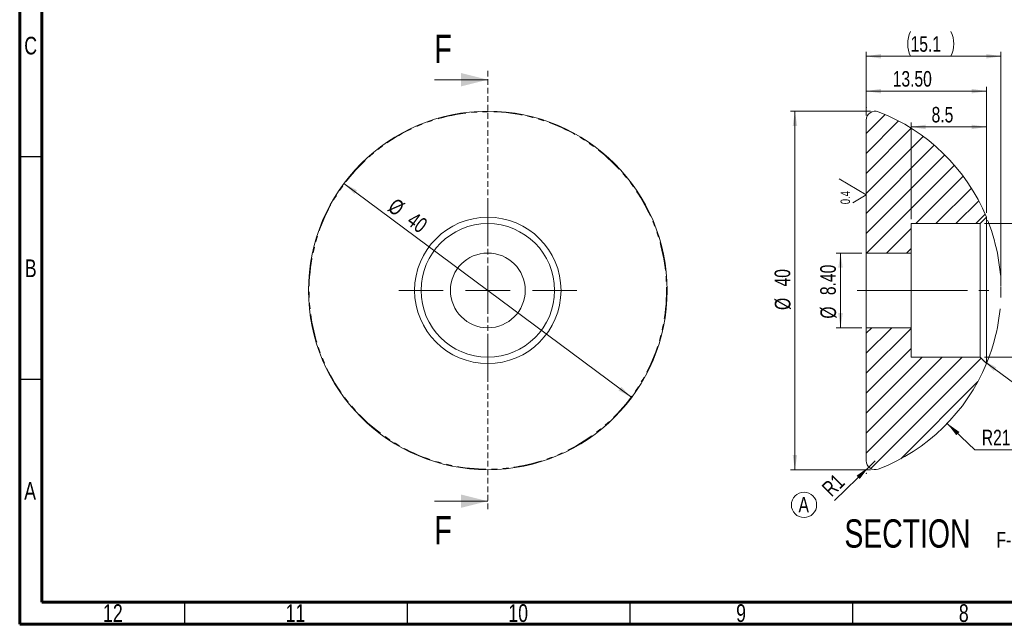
# Model space of a CAD drawing. Header units: millimetres. Extents: x 15 to 589, y 5 to 415.
# Tile 1 of 15: x 15 to 236, y 5 to 141. Entities that reach past the tile are written whole.
import ezdxf

# ---------------------------------------------------------------- set-up
doc = ezdxf.new("R2010")
doc.units = ezdxf.units.MM
doc.header["$PDSIZE"] = -1
for name, pattern in [('CENTERX2', [20.32, 12.7, -2.54, 2.54, -2.54]), ('HIDDEN', [1.905, 1.27, -0.635]), ('PHANTOM', [12.7, 6.35, -1.27, 1.27, -1.27, 1.27, -1.27])]:
    doc.linetypes.add(name, pattern=pattern)
doc.styles.add('SLDTEXTSTYLE0', font='TXT', dxfattribs={"width": 0.75})
doc.dimstyles.new('SLDDIMSTYLE0', dxfattribs={"dimtxt": 3.5, "dimasz": 3.302, "dimexe": 0, "dimexo": 0.0625, "dimgap": 0.875, "dimtad": 1, "dimlfac": 0.5, "dimrnd": 1e-09, "dimzin": 12, "dimdsep": 46, "dimtxsty": 'SLDTEXTSTYLE0', "dimsah": 1, "dimcen": 0.09, "dimadec": 0, "dimazin": 3, "dimtfac": 1, "dimtofl": 0, "dimtmove": 0, "dimatfit": 3, "dimfxl": 0, "dimfrac": 2, "dimtolj": 1, "dimtzin": 12, "dimarcsym": 0})
doc.dimstyles.new('SLDDIMSTYLE15', dxfattribs={"dimtxt": 3.5, "dimasz": 3.302, "dimexe": 0, "dimexo": 0.0625, "dimgap": 0.875, "dimtad": 1, "dimdec": 0, "dimlfac": 0.5, "dimrnd": 1e-09, "dimzin": 12, "dimdsep": 46, "dimtxsty": 'SLDTEXTSTYLE0', "dimsah": 1, "dimcen": 0, "dimadec": 0, "dimazin": 3, "dimtfac": 1, "dimtdec": 0, "dimtmove": 0, "dimatfit": 3, "dimfxl": 0, "dimfrac": 2, "dimtolj": 1, "dimtzin": 12, "dimarcsym": 0})
doc.dimstyles.new('SLDDIMSTYLE16', dxfattribs={"dimtxt": 3.5, "dimasz": 3.302, "dimexe": 0, "dimexo": 0.0625, "dimgap": 0.875, "dimtad": 0, "dimtih": 1, "dimtoh": 1, "dimlfac": 0.5, "dimrnd": 1e-09, "dimzin": 4, "dimdsep": 46, "dimtxsty": 'SLDTEXTSTYLE0', "dimsah": 1, "dimcen": 0, "dimadec": 0, "dimazin": 1, "dimtfac": 1, "dimtofl": 0, "dimtmove": 0, "dimatfit": 3, "dimfxl": 0, "dimfrac": 2, "dimtolj": 1, "dimtzin": 12, "dimarcsym": 0})
doc.dimstyles.new('SLDDIMSTYLE17', dxfattribs={"dimtxt": 3.5, "dimasz": 3.302, "dimexe": 0, "dimexo": 0.0625, "dimgap": 0.875, "dimtad": 1, "dimlfac": 0.5, "dimrnd": 1e-09, "dimzin": 12, "dimdsep": 46, "dimtxsty": 'SLDTEXTSTYLE0', "dimsah": 1, "dimcen": 0, "dimadec": 0, "dimazin": 3, "dimtfac": 1, "dimtofl": 0, "dimtmove": 0, "dimatfit": 3, "dimfxl": 0, "dimfrac": 2, "dimtolj": 1, "dimtzin": 12, "dimarcsym": 0})
doc.dimstyles.new('SLDDIMSTYLE4', dxfattribs={"dimtxt": 3.5, "dimasz": 3.302, "dimexe": 0, "dimexo": 0.0625, "dimgap": 0.875, "dimtad": 1, "dimdec": 1, "dimlfac": 0.5, "dimrnd": 1e-09, "dimzin": 12, "dimdsep": 46, "dimtxsty": 'SLDTEXTSTYLE0', "dimsah": 1, "dimcen": 0.09, "dimadec": 0, "dimazin": 3, "dimtfac": 1, "dimtdec": 1, "dimtofl": 0, "dimtmove": 0, "dimatfit": 3, "dimfxl": 0, "dimfrac": 2, "dimtolj": 1, "dimtzin": 12, "dimarcsym": 0})
doc.dimstyles.new('SLDDIMSTYLE5', dxfattribs={"dimtxt": 3.5, "dimasz": 3.302, "dimexe": 0, "dimexo": 0.0625, "dimgap": 0.875, "dimtad": 1, "dimdec": 0, "dimlfac": 0.5, "dimrnd": 1e-09, "dimzin": 12, "dimdsep": 46, "dimtxsty": 'SLDTEXTSTYLE0', "dimsah": 1, "dimcen": 0.09, "dimadec": 0, "dimazin": 3, "dimtfac": 1, "dimtdec": 0, "dimtofl": 0, "dimtmove": 0, "dimatfit": 3, "dimfxl": 0, "dimfrac": 2, "dimtolj": 1, "dimtzin": 12, "dimarcsym": 0})
doc.dimstyles.new('SLDDIMSTYLE7', dxfattribs={"dimtxt": 3.5, "dimasz": 3.302, "dimexe": 0, "dimexo": 0.0625, "dimgap": 0.875, "dimtad": 1, "dimlfac": 0.5, "dimrnd": 1e-09, "dimzin": 4, "dimdsep": 46, "dimtxsty": 'SLDTEXTSTYLE0', "dimsah": 1, "dimcen": 0.09, "dimadec": 0, "dimazin": 1, "dimtfac": 1, "dimtofl": 0, "dimtmove": 0, "dimatfit": 3, "dimfxl": 0, "dimfrac": 2, "dimtolj": 1, "dimtzin": 12, "dimarcsym": 0})

# ---------------------------------------------------------------- blocks, each defined once
blk = doc.blocks.new('SW_NOTE_0')
at = {"color": 0, "linetype": 'Continuous', "lineweight": 0}
blk.add_circle((1.65, 2.7), 2.84, dxfattribs=at)
at = {"color": 0, "linetype": 'Continuous', "lineweight": 0, "insert": (1.59, 4.51), "char_height": 3.5, "attachment_point": 2, "style": 'SLDTEXTSTYLE0'}
blk.add_mtext('A', dxfattribs=at)
blk = doc.blocks.new('_D_47')
at = {"color": 7, "linetype": 'Continuous', "lineweight": 0}
blk.add_line((87.81, 104.02), (152.4, 55.95), dxfattribs=at)
for points in [[(87.81, 104.02), (90.15, 101.64), (90.76, 102.46)], [(152.4, 55.95), (150.06, 58.33), (149.45, 57.51)]]:
    blk.add_solid(points, dxfattribs=at)
at = {"color": 7, "linetype": 'Continuous', "lineweight": 0, "char_height": 3.5, "attachment_point": 1, "rotation": 323.3412, "style": 'SLDTEXTSTYLE0'}
for s, insert in [('%%c', (99.5, 100.92)), ('40', (103.76, 97.81))]:
    blk.add_mtext(s, dxfattribs=dict(at, insert=insert))
blk = doc.blocks.new('SW_CENTERMARKSYMBOL_2')
at = {"color": 0, "linetype": 'Continuous', "lineweight": 0}
for p, q in [((0, 10), (0, 20)), ((0, 0), (0, 5)), ((-10, 0), (-20, 0)), ((0, 0), (-5, 0)), ((0, 0), (0, -5)), ((0, 0), (5, 0)), ((10, 0), (20, 0)), ((0, -10), (0, -20))]:
    blk.add_line(p, q, dxfattribs=at)
blk = doc.blocks.new('SW_CENTERMARKSYMBOL_3')
at = {"color": 0, "linetype": 'Continuous', "lineweight": 0}
for p, q in [((0, 10), (0, 20)), ((0, 0), (0, 5)), ((-10, 0), (-20, 0)), ((0, 0), (-5, 0)), ((0, 0), (0, -5)), ((0, 0), (5, 0)), ((10, 0), (20, 0)), ((0, -10), (0, -20))]:
    blk.add_line(p, q, dxfattribs=at)
blk = doc.blocks.new('_D_48')
at = {"color": 7, "linetype": 'Continuous', "lineweight": 0}
for p, q in [((205.05, 119.25), (205.05, 133.57)), ((235.32, 80.98), (235.32, 133.57)), ((235.32, 132.57), (205.05, 132.57))]:
    blk.add_line(p, q, dxfattribs=at)
for centre, start, end in [((220.58, 135.35), 153.4349, 206.5651), ((218.52, 135.35), 333.4349, 26.5651)]:
    blk.add_arc(centre, 6.21, start, end, dxfattribs=at)
for points in [[(205.05, 132.57), (208.36, 132.06), (208.36, 133.08)], [(235.32, 132.57), (232.02, 133.08), (232.02, 132.06)]]:
    blk.add_solid(points, dxfattribs=at)
at = {"color": 7, "linetype": 'Continuous', "lineweight": 0, "insert": (215.02, 137.08), "char_height": 3.5, "attachment_point": 1, "style": 'SLDTEXTSTYLE0'}
blk.add_mtext('15.1', dxfattribs=at)
blk = doc.blocks.new('_D_49')
at = {"color": 7, "linetype": 'Continuous', "lineweight": 0}
for p, q in [((223.26, 50.12), (229.42, 44.17)), ((229.42, 44.17), (245.48, 44.17))]:
    blk.add_line(p, q, dxfattribs=at)
blk.add_solid([(223.26, 50.12), (225.28, 47.46), (225.99, 48.19)], dxfattribs=at)
at = {"color": 7, "linetype": 'Continuous', "lineweight": 0, "insert": (231.01, 48.69), "char_height": 3.5, "attachment_point": 1, "style": 'SLDTEXTSTYLE0'}
blk.add_mtext('R21.50', dxfattribs=at)
blk = doc.blocks.new('_D_50')
at = {"color": 7, "linetype": 'Continuous', "lineweight": 0}
for p, q in [((205.05, 119.25), (205.05, 125.74)), ((232.05, 124.74), (205.05, 124.74)), ((232.05, 97.42), (232.05, 125.74))]:
    blk.add_line(p, q, dxfattribs=at)
for points in [[(205.05, 124.74), (208.36, 124.23), (208.36, 125.25)], [(232.05, 124.74), (228.75, 125.25), (228.75, 124.23)]]:
    blk.add_solid(points, dxfattribs=at)
at = {"color": 7, "linetype": 'Continuous', "lineweight": 0, "insert": (211.01, 129.25), "char_height": 3.5, "attachment_point": 1, "style": 'SLDTEXTSTYLE0'}
blk.add_mtext('13.50', dxfattribs=at)
blk = doc.blocks.new('_D_51')
at = {"color": 7, "linetype": 'Continuous', "lineweight": 0}
for p, q in [((206.05, 120.25), (188.05, 120.25)), ((189.05, 120.25), (189.05, 39.72)), ((206.05, 39.72), (188.05, 39.72))]:
    blk.add_line(p, q, dxfattribs=at)
for points in [[(189.05, 120.25), (188.55, 116.94), (189.56, 116.94)], [(189.05, 39.72), (189.56, 43.02), (188.55, 43.02)]]:
    blk.add_solid(points, dxfattribs=at)
at = {"color": 7, "linetype": 'Continuous', "lineweight": 0, "char_height": 3.5, "attachment_point": 1, "rotation": 90, "style": 'SLDTEXTSTYLE0'}
for s, insert in [('40', (184.49, 80.87)), ('%%c', (184.54, 75.59))]:
    blk.add_mtext(s, dxfattribs=dict(at, insert=insert))
blk = doc.blocks.new('_D_52')
at = {"color": 7, "linetype": 'Continuous', "lineweight": 0}
for p, q in [((231.62, 94.98), (248.67, 94.98)), ((247.67, 94.98), (247.67, 64.98)), ((231.62, 64.98), (248.67, 64.98))]:
    blk.add_line(p, q, dxfattribs=at)
for points in [[(247.67, 94.98), (247.16, 91.68), (248.18, 91.68)], [(247.67, 64.98), (248.18, 68.29), (247.16, 68.29)]]:
    blk.add_solid(points, dxfattribs=at)
at = {"color": 7, "linetype": 'Continuous', "lineweight": 0, "char_height": 3.5, "attachment_point": 1, "rotation": 90, "style": 'SLDTEXTSTYLE0'}
for s, insert in [('15', (243.11, 79.9)), ('%%c', (243.16, 74.62))]:
    blk.add_mtext(s, dxfattribs=dict(at, insert=insert))
blk = doc.blocks.new('_D_53')
at = {"color": 7, "linetype": 'Continuous', "lineweight": 0}
for p, q in [((204.05, 88.38), (198.29, 88.38)), ((199.29, 88.38), (199.29, 71.58)), ((204.05, 71.58), (198.29, 71.58))]:
    blk.add_line(p, q, dxfattribs=at)
for points in [[(199.29, 88.38), (198.78, 85.08), (199.8, 85.08)], [(199.29, 71.58), (199.8, 74.89), (198.78, 74.89)]]:
    blk.add_solid(points, dxfattribs=at)
at = {"color": 7, "linetype": 'Continuous', "lineweight": 0, "char_height": 3.5, "attachment_point": 1, "rotation": 90, "style": 'SLDTEXTSTYLE0'}
for s, insert in [('8.40', (194.73, 78.93)), ('%%c', (194.78, 73.65))]:
    blk.add_mtext(s, dxfattribs=dict(at, insert=insert))
blk = doc.blocks.new('_D_54')
at = {"color": 7, "linetype": 'Continuous', "lineweight": 0}
for p, q in [((215.12, 95.98), (215.12, 117.7)), ((232.05, 97.42), (232.05, 117.7)), ((215.12, 116.7), (232.05, 116.7))]:
    blk.add_line(p, q, dxfattribs=at)
for points in [[(215.12, 116.7), (218.42, 116.19), (218.42, 117.21)], [(232.05, 116.7), (228.75, 117.21), (228.75, 116.19)]]:
    blk.add_solid(points, dxfattribs=at)
at = {"color": 7, "linetype": 'Continuous', "lineweight": 0, "insert": (219.74, 121.21), "char_height": 3.5, "attachment_point": 1, "style": 'SLDTEXTSTYLE0'}
blk.add_mtext('8.5', dxfattribs=at)
blk = doc.blocks.new('SW_CHAMFER_DIMENSION_2')
at = {"color": 0, "linetype": 'Continuous', "lineweight": 0}
for p, q in [((-12.54, 9.31), (0, 0)), ((0, 0), (15.05, 0))]:
    blk.add_line(p, q, dxfattribs=at)
blk.add_solid([(-12.54, 9.31), (-10.19, 6.93), (-9.59, 7.75)], dxfattribs=at)
at = {"color": 0, "linetype": 'Continuous', "lineweight": 0, "char_height": 3.5, "attachment_point": 1, "style": 'SLDTEXTSTYLE0'}
for s, insert in [('1', (0, 4.51)), ('X', (3.9, 4.51)), ('45°', (8.02, 4.51))]:
    blk.add_mtext(s, dxfattribs=dict(at, insert=insert))
blk = doc.blocks.new('_D_55')
at = {"color": 7, "linetype": 'Continuous', "lineweight": 0}
for q in [(197.92, 32.79), (207.05, 41.72)]:
    blk.add_line((205.62, 40.32), q, dxfattribs=at)
blk.add_solid([(205.62, 40.32), (202.91, 38.38), (203.62, 37.65)], dxfattribs=at)
at = {"color": 7, "linetype": 'Continuous', "lineweight": 0, "insert": (194.83, 35.95), "char_height": 3.5, "attachment_point": 1, "rotation": 44.3474, "style": 'SLDTEXTSTYLE0'}
blk.add_mtext('R1', dxfattribs=at)
blk = doc.blocks.new('SW_NOTE_12')
at = {"color": 0, "linetype": 'Continuous', "lineweight": 0, "attachment_point": 2, "style": 'SLDTEXTSTYLE0'}
for s, insert, char_height in [('SECTION', (17.36, 8.19), 6.35), ('F-F', (40.07, 5.35), 3.5)]:
    blk.add_mtext(s, dxfattribs=dict(at, insert=insert, char_height=char_height))
blk = doc.blocks.new('SW_SFSYMBOL_6')
at = {"color": 0, "linetype": 'Continuous', "lineweight": 0}
for q in [(-3.02, 5.69), (0, 0.34)]:
    blk.add_line((3.02, 2.12), q, dxfattribs=at)
at = {"color": 0, "linetype": 'Continuous', "lineweight": 0, "insert": (-2.73, 0), "char_height": 2.117, "attachment_point": 1, "rotation": 90, "style": 'SLDTEXTSTYLE0'}
blk.add_mtext('0.4', dxfattribs=at)

msp = doc.modelspace()

# ---------------------------------------------------------------- hatches: boundary and pattern name
at = {"linetype": 'Continuous', "lineweight": 0}
h = msp.add_hatch(dxfattribs=at)
h.set_pattern_fill('ANSI31', style=0)
edge = h.paths.add_edge_path(flags=0)
edge.add_line((205.0531408, 88.3842139), (215.1199507, 88.3842139))
edge.add_line((215.1199507, 88.3842139), (215.1199507, 94.9842139))
edge.add_line((215.1199507, 94.9842139), (230.618834, 94.9842139))
edge.add_line((230.618834, 94.9842139), (232.0548069, 96.4201867))
edge.add_arc((192.3199507, 79.9842139), 43, 22.472002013, 68.939956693)
edge.add_arc((207.0531408, 118.2455927), 2, 68.939956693, 180)
edge.add_line((205.0531408, 118.2455927), (205.0531408, 88.3842139))
h = msp.add_hatch(dxfattribs=at)
h.set_pattern_fill('ANSI31', style=0)
edge = h.paths.add_edge_path(flags=0)
edge.add_line((215.1199507, 71.5842139), (205.0531408, 71.5842139))
edge.add_line((205.0531408, 71.5842139), (205.0531408, 41.7228351))
edge.add_arc((207.0531408, 41.7228351), 2, 180, 291.060043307)
edge.add_arc((192.3199507, 79.9842139), 43, 291.060043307, 337.527997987)
edge.add_line((232.0548069, 63.5482411), (230.618834, 64.9842139))
edge.add_line((230.618834, 64.9842139), (215.1199507, 64.9842139))
edge.add_line((215.1199507, 64.9842139), (215.1199507, 71.5842139))

# ---------------------------------------------------------------- linework, layer by layer
at = {"color": 7, "linetype": 'Continuous', "lineweight": 60}
for p, q in [((15, 5), (15, 415)), ((20, 10), (20, 410)), ((584, 10), (20, 10)), ((589, 5), (15, 5))]:
    msp.add_line(p, q, dxfattribs=at)
at = {"color": 7, "linetype": 'HIDDEN', "lineweight": 0}
msp.add_line((120.1031156, 129.3131072), (120.1031156, 30.6553206), dxfattribs=at)
at = {"color": 7, "linetype": 'Continuous', "lineweight": 0}
for p, q in [((108.1031156, 127.3131072), (120.1031156, 127.3131072)), ((108.1031156, 32.6553206), (120.1031156, 32.6553206))]:
    msp.add_line(p, q, dxfattribs=at)
at = {"color": 7, "linetype": 'Continuous', "lineweight": 15}
for p, q in [((205.0531408, 88.3842136), (205.0531408, 118.2455939)), ((230.618834, 94.9842136), (232.0548067, 96.4201872)), ((232.0548067, 96.4201872), (232.0548067, 63.5482406)), ((230.618834, 94.9842136), (215.1199509, 94.9842136)), ((215.1199509, 94.9842136), (215.1199509, 88.3842136)), ((230.618834, 64.9842142), (230.618834, 94.9842136)), ((215.1199509, 88.3842136), (205.0531408, 88.3842136)), ((205.0531408, 71.5842142), (205.0531408, 88.3842136)), ((215.1199509, 71.5842142), (215.1199509, 88.3842136)), ((205.0531408, 71.5842142), (215.1199509, 71.5842142)), ((205.0531408, 41.7228339), (205.0531408, 71.5842142)), ((215.1199509, 71.5842142), (215.1199509, 64.9842142)), ((215.1199509, 64.9842142), (230.618834, 64.9842142)), ((232.0548067, 63.5482406), (230.618834, 64.9842142))]:
    msp.add_line(p, q, dxfattribs=at)
at = {"color": 7, "linetype": 'Continuous', "lineweight": 30}
for p, q in [((20, 110), (15, 110)), ((20, 60), (15, 60)), ((52, 10), (52, 5)), ((102, 10), (102, 5)), ((152, 10), (152, 5)), ((202, 10), (202, 5))]:
    msp.add_line(p, q, dxfattribs=at)
at = {"color": 7, "linetype": 'CENTERX2', "lineweight": 0}
for p, q in [((203.0531408, 79.9842139), (215.1199507, 79.9842139)), ((215.1199507, 79.9842139), (232.618834, 79.9842139))]:
    msp.add_line(p, q, dxfattribs=at)
at = {"color": 7, "linetype": 'Continuous', "lineweight": 15}
for radius in [40.2613788, 16.4359728, 15, 8.4]:
    msp.add_circle((120.1031156, 79.9842139), radius, dxfattribs=at)
at = {"color": 1, "linetype": 'PHANTOM', "lineweight": 0}
msp.add_circle((120.1031156, 79.9842139), 40.1277875, dxfattribs=at)
at = {"color": 7, "linetype": 'Continuous', "lineweight": 15}
for centre, radius, start, end in [((207.0531408, 118.2455927), 2, 68.939956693, 180), ((192.3199507, 79.9842139), 43, 22.472002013, 68.939956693), ((192.3199507, 79.9842139), 43, 291.060043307, 337.527997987), ((207.0531408, 41.7228351), 2, 180, 291.060043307)]:
    msp.add_arc(centre, radius, start, end, dxfattribs=at)
at = {"color": 7, "linetype": 'CENTERX2', "lineweight": 0}
msp.add_arc((192.3199507, 79.9842139), 43, 337.527997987, 22.472002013, dxfattribs=at)
at = {"color": 7, "linetype": 'Continuous', "lineweight": 0}
for p in [(205.0531408, 121.0556866), (205.0531408, 38.9127412)]:
    msp.add_point(p, dxfattribs=at)
for points in [[(120.1031156, 127.3131072), (114.1031156, 128.8131072), (114.1031156, 125.8131072)], [(120.1031156, 32.6553206), (114.1031156, 34.1553206), (114.1031156, 31.1553206)]]:
    msp.add_solid(points, dxfattribs=at)

# ---------------------------------------------------------------- block references
for name, p in [('SW_SFSYMBOL_6', (202.0294826, 99.344177)), ('SW_CENTERMARKSYMBOL_2', (120.1031156, 79.9842139)), ('SW_CENTERMARKSYMBOL_3', (120.1031156, 79.9842139)), ('SW_CHAMFER_DIMENSION_2', (243.8769414, 54.9587452)), ('SW_NOTE_0', (189.445094, 29.1148556)), ('SW_NOTE_12', (196.9576893, 20.3806589))]:
    msp.add_blockref(name, p, dxfattribs=at)

# ---------------------------------------------------------------- texts
at = {"color": 7, "linetype": 'Continuous', "char_height": 6.35, "attachment_point": 1, "style": 'SLDTEXTSTYLE0'}
for insert in [(108.1031156, 137.3922252), (108.1031156, 29.2989743)]:
    msp.add_mtext('F', dxfattribs=dict(at, insert=insert))
at = {"color": 7, "linetype": 'Continuous', "lineweight": 0, "char_height": 3.96875, "attachment_point": 2, "style": 'SLDTEXTSTYLE0'}
for s, insert in [('C', (17.4586589, 136.9457083)), ('B', (17.4706018, 86.9457083)), ('A', (17.3396881, 36.9457083)), ('12', (35.9200739, 9.5035118)), ('11', (76.9200739, 9.5035118)), ('10', (126.9200739, 9.5035118)), ('9', (176.9600369, 9.5035118)), ('8', (226.9600369, 9.5035118))]:
    msp.add_mtext(s, dxfattribs=dict(at, insert=insert))

# ---------------------------------------------------------------- dimensions: what is measured, and where the dimension line sits
at = {"color": 7, "linetype": 'Continuous', "lineweight": 0}
dim = msp.add_linear_dim(base=(205.0531408, 132.5672326), p1=(235.3199507, 79.9842139), p2=(205.0531408, 118.2455927), text='(<>)', dimstyle='SLDDIMSTYLE4', dxfattribs=at)
dim.commit()
dim.dimension.update_dxf_attribs({"geometry": '_D_48', "text_midpoint": (219.5486113, 132.5672326), "dimtype": 160})
for base, p1, p2, dimstyle, picture, middle in [((205.0531408, 124.7396399), (232.0548069, 96.4201867), (205.0531408, 118.2455927), 'SLDDIMSTYLE7', '_D_50', (216.8335329, 124.7396399)), ((232.0548069, 116.7007781), (215.1199507, 94.9842139), (232.0548069, 96.4201867), 'SLDDIMSTYLE4', '_D_54', (222.9763968, 116.7007781))]:
    dim = msp.add_linear_dim(base=base, p1=p1, p2=p2, dimstyle=dimstyle, dxfattribs=at)
    dim.commit()
    dim.dimension.update_dxf_attribs({"geometry": picture, "text_midpoint": middle, "dimtype": 160})
for base, p1, p2, dimstyle, picture, middle in [((189.0531408, 39.7228351), (207.0531408, 120.2455927), (207.0531408, 39.7228351), 'SLDDIMSTYLE5', '_D_51', (189.0531408, 80.817635)), ((247.67285, 64.9842139), (230.618834, 94.9842139), (230.618834, 64.9842139), 'SLDDIMSTYLE0', '_D_52', (247.67285, 79.8451205)), ((199.2902536, 71.5842139), (205.0531408, 88.3842139), (205.0531408, 71.5842139), 'SLDDIMSTYLE7', '_D_53', (199.2902536, 80.817635))]:
    dim = msp.add_linear_dim(base=base, p1=p1, p2=p2, angle=90, text='%%c<>', dimstyle=dimstyle, dxfattribs=at)
    dim.commit()
    dim.dimension.update_dxf_attribs({"geometry": picture, "text_midpoint": middle, "dimtype": 160})
dim = msp.add_diameter_dim_2p(p1=(87.8052183, 104.0221933), p2=(152.4010129, 55.9462345), dimstyle='SLDDIMSTYLE15', dxfattribs=at)
dim.commit()
dim.dimension.update_dxf_attribs({"geometry": '_D_47', "text_midpoint": (100.8754483, 94.2945831), "dimtype": 163})
for center, mpoint, dimstyle, picture, middle in [((192.3199507, 79.9842139), (223.2598972, 50.1225376), 'SLDDIMSTYLE16', '_D_49', (238.2462272, 46.9523827)), ((207.0531408, 41.7228351), (205.6229116, 40.3248206), 'SLDDIMSTYLE17', '_D_55', (199.6046711, 34.4421362))]:
    dim = msp.add_radius_dim(center=center, mpoint=mpoint, dimstyle=dimstyle, dxfattribs=at)
    dim.commit()
    dim.dimension.update_dxf_attribs({"geometry": picture, "text_midpoint": middle, "dimtype": 164})

doc.saveas('drawing.dxf')
